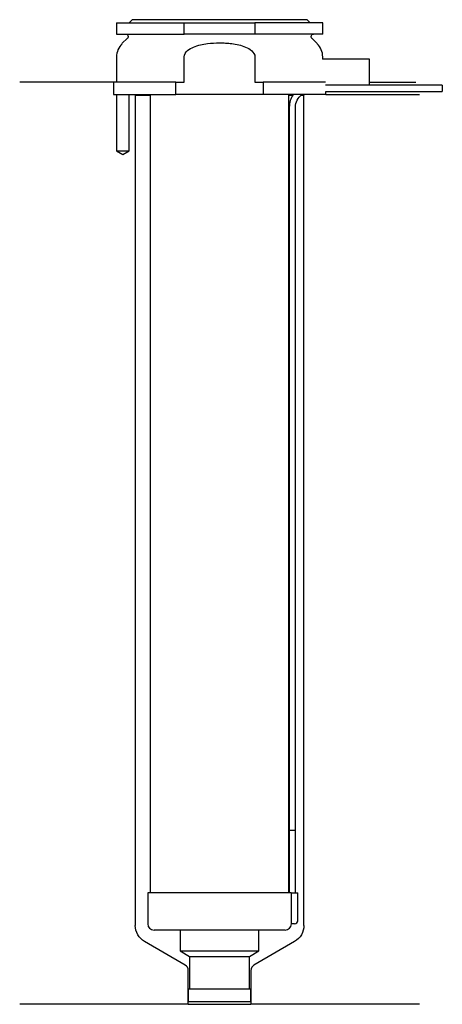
# Model space of a CAD drawing. Header units: inches. Extents: x 26 to 93, y 127 to 284.
import ezdxf

# ---------------------------------------------------------------- set-up
doc = ezdxf.new("R2010")
doc.units = ezdxf.units.IN
for name, color, linetype in [('201', 7, 'Continuous'), ('30', 7, 'Continuous'), ('32', 7, 'Continuous')]:
    doc.layers.add(name, color=color, linetype=linetype)

msp = doc.modelspace()

# ---------------------------------------------------------------- linework, layer by layer
at = {"layer": '201', "color": 113}
for p, q in [((40.53, 274.31), (25.53, 274.31)), ((40.53, 274.31), (40.53, 272.31)), ((81.53, 274.31), (88.96, 274.31)), ((41.03, 272.31), (41.03, 263.31)), ((43.03, 263.31), (43.03, 272.31)), ((43.93, 272.31), (44.03, 272.21)), ((44.03, 272.21), (44.03, 139.27)), ((44.03, 272.21), (46.43, 272.21)), ((68.63, 272.21), (69.24, 272.21)), ((70.55, 272.21), (71.03, 272.21)), ((71.03, 272.21), (71.13, 272.31)), ((71.03, 139.27), (71.03, 272.21)), ((74.53, 272.31), (89.53, 272.31)), ((41.03, 263.31), (42.03, 262.74)), ((42.03, 262.74), (43.03, 263.31)), ((52.02, 132.92), (45.53, 136.67)), ((69.53, 136.67), (63.03, 132.92)), ((52.52, 126.63), (52.52, 132.06)), ((62.53, 132.06), (62.53, 126.63)), ((52.52, 126.63), (25.53, 126.63)), ((52.52, 126.63), (62.53, 126.63)), ((89.53, 126.63), (62.53, 126.63))]:
    msp.add_line(p, q, dxfattribs=at)
at = {"layer": '201', "color": 113, "extrusion": (0, 0, -1)}
for centre, start, end in [((-47.03, 139.27), -60, 0), ((-68.03, 139.27), 180, 240)]:
    msp.add_arc(centre, 3, start, end, dxfattribs=at)
at = {"layer": '201', "color": 113}
for centre, start, end in [((51.52, 132.06), 0, 60), ((63.53, 132.06), 120, 180)]:
    msp.add_arc(centre, 1, start, end, dxfattribs=at)
at = {"layer": '30', "color": 113}
for p, q in [((43.53, 284.31), (43.03, 283.81)), ((71.53, 284.31), (43.53, 284.31)), ((72.03, 283.81), (71.53, 284.31)), ((41.03, 283.81), (51.87, 283.81)), ((41.03, 283.81), (41.03, 282.01)), ((51.87, 283.81), (63.18, 283.81)), ((51.87, 282.01), (51.87, 283.81)), ((63.18, 283.81), (63.18, 282.01)), ((74.03, 283.81), (63.18, 283.81)), ((74.03, 282.01), (74.03, 283.81)), ((41.03, 282.01), (51.87, 282.01)), ((42.76, 281.33), (41.9, 280.48)), ((63.18, 282.01), (51.87, 282.01)), ((74.03, 282.01), (63.18, 282.01)), ((73.15, 280.48), (72.29, 281.33)), ((41.03, 278.35), (41.03, 274.31)), ((51.87, 274.31), (51.87, 278.35)), ((63.18, 278.35), (63.18, 274.31)), ((74.03, 278.01), (74.03, 278.35)), ((41.03, 275.31), (41.03, 274.31)), ((40.53, 274.31), (40.53, 272.31)), ((50.54, 274.31), (40.53, 274.31)), ((50.54, 272.31), (50.54, 274.31)), ((50.54, 274.31), (51.87, 274.31)), ((63.18, 274.31), (64.51, 274.31)), ((64.51, 274.31), (64.51, 272.31)), ((74.48, 274.31), (64.51, 274.31)), ((74.53, 272.81), (93.18, 272.81)), ((74.53, 272.31), (74.53, 272.81)), ((93.18, 273.81), (81.53, 273.81)), ((93.18, 273.81), (93.18, 272.81)), ((40.53, 272.31), (50.54, 272.31)), ((41.03, 272.31), (41.03, 263.31)), ((43.03, 263.31), (43.03, 272.31)), ((46.43, 272.31), (46.43, 144.51)), ((64.51, 272.31), (50.54, 272.31)), ((74.53, 272.31), (64.51, 272.31)), ((68.63, 144.51), (68.63, 272.31)), ((68.68, 270.31), (68.68, 154.51)), ((69.68, 154.51), (69.68, 270.31)), ((41.03, 263.31), (43.03, 263.31)), ((68.68, 154.51), (69.68, 154.51)), ((68.68, 154.51), (68.68, 144.51)), ((68.68, 154.51), (69.68, 154.51)), ((69.68, 144.51), (69.68, 154.51)), ((69, 144.51), (46.03, 144.51)), ((46.03, 144.51), (46.03, 139.51)), ((69, 144.51), (70.03, 144.51)), ((69, 144.51), (69, 140.01)), ((70.03, 140.01), (70.03, 144.51)), ((69.53, 139.51), (69.02, 139.51)), ((68.03, 138.51), (47.03, 138.51)), ((51.23, 138.51), (51.23, 135.18)), ((63.83, 135.18), (63.83, 138.51)), ((51.23, 135.18), (52.72, 134.31)), ((51.23, 135.18), (63.83, 135.18)), ((52.72, 134.31), (52.72, 129.11)), ((52.72, 134.31), (62.33, 134.31)), ((62.33, 134.31), (63.83, 135.18)), ((62.33, 129.11), (62.33, 134.31)), ((52.52, 129.11), (52.52, 127.11)), ((52.52, 129.11), (62.53, 129.11)), ((62.53, 127.11), (62.53, 129.11)), ((52.52, 127.11), (62.53, 127.11))]:
    msp.add_line(p, q, dxfattribs=at)
at = {"layer": '30', "color": 113, "extrusion": (0, 0, -1)}
for centre, radius, start, end in [((-42.48, 281.61), 0.4, 90, 225), ((-72.58, 281.61), 0.4, -45, 90), ((-72.18, 270.31), 2.5, 0, 53.1295)]:
    msp.add_arc(centre, radius, start, end, dxfattribs=at)
at = {"layer": '30', "color": 113}
for centre, radius, start, end in [((44.03, 278.35), 3, 135, 180), ((71.03, 278.35), 3, 0, 45), ((72.18, 270.31), 3.5, 145.1489, 180), ((47.03, 139.51), 1, 180, 270), ((68.03, 139.51), 1, -90, 0), ((69.53, 140.01), 0.5, -90, 0)]:
    msp.add_arc(centre, radius, start, end, dxfattribs=at)
for points, knots in [([(51.87, 278.35), (51.87, 278.74), (52.1, 279.1), (52.67, 279.61), (53.02, 279.79), (54.07, 280.23), (54.83, 280.38), (55.58, 280.48)], [0, 0, 0, 0, 0.25, 0.25, 0.5, 0.5, 1, 1, 1, 1]), ([(55.58, 280.48), (56.22, 280.56), (56.87, 280.6), (57.84, 280.6), (58.17, 280.59), (58.82, 280.55), (59.15, 280.52), (59.47, 280.48)], [0, 0, 0, 0, 0.5, 0.5, 0.75, 0.75, 1, 1, 1, 1]), ([(59.47, 280.48), (60.22, 280.38), (60.98, 280.23), (62.04, 279.79), (62.38, 279.61), (62.95, 279.09), (63.18, 278.74), (63.18, 278.35)], [0, 0, 0, 0, 0.5, 0.5, 0.75, 0.75, 1, 1, 1, 1]), ([(69, 140.01), (69, 139.96), (69, 139.9), (69, 139.8), (69, 139.75), (69, 139.66), (69.01, 139.62), (69.01, 139.56), (69.01, 139.54), (69.02, 139.53), (69.02, 139.52), (69.02, 139.51)], [0, 0, 0, 0, 0.208381, 0.208381, 0.416996, 0.416996, 0.625825, 0.625825, 0.83609, 0.83609, 1, 1, 1, 1])]:
    msp.add_open_spline(points, degree=3, knots=knots, dxfattribs=at)
at = {"layer": '32', "color": 113}
for p, q in [((81.53, 278.01), (73.98, 278.01)), ((81.53, 273.81), (81.53, 278.01)), ((81.53, 273.81), (74.48, 273.81))]:
    msp.add_line(p, q, dxfattribs=at)

doc.saveas('drawing.dxf')
